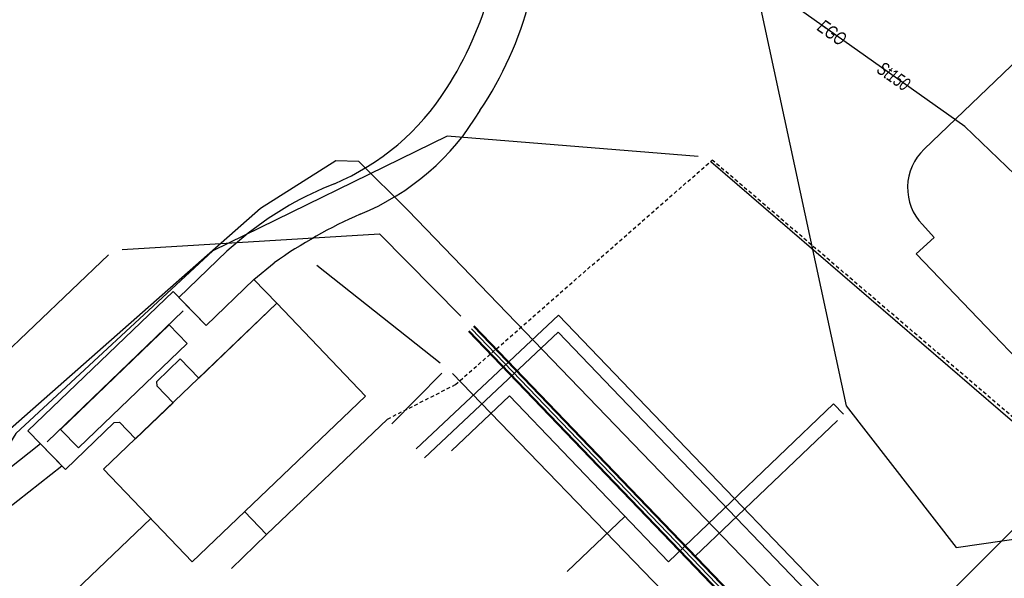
# Model space of a CAD drawing. Header units: metres. Extents: x 2695563 to 2696938, y 1260544 to 1262032.
# Tile 52 of 256: x 2695763 to 2695804, y 1261241 to 1261264. Entities that reach past the tile are written whole.
import ezdxf

# ---------------------------------------------------------------- set-up
doc = ezdxf.new("R2010")
doc.units = ezdxf.units.M
doc.linetypes.add('AUSGEZOGEN', pattern=[0])
doc.linetypes.add('STRICHLINIE2_S3', pattern=[0.25, 0.15, -0.1])
for name, color, linetype in [('AW_LK_Haltung', 24, 'AUSGEZOGEN'), ('EW_LK_Bauwerk_FL_Linie_Punkt', 1, 'AUSGEZOGEN'), ('EW_LK_Trasseabs', 1, 'AUSGEZOGEN'), ('EW_LK_Trasserand', 1, 'AUSGEZOGEN'), ('FM_LK_SW_TRASSEKANTE', 94, 'AUSGEZOGEN'), ('FW_LK_Leitung', 200, 'AUSGEZOGEN'), ('GA_LK_Leitung', 32, 'AUSGEZOGEN'), ('GA_LK_Leitung_Text', 32, 'AUSGEZOGEN'), ('TV_LK_LEITUNG', 92, 'AUSGEZOGEN'), ('WA_LK_Leitung', 171, 'AUSGEZOGEN')]:
    doc.layers.add(name, color=color, linetype=linetype)
doc.styles.add('ARIAL', font='arial.ttf')
pattern_1 = [(0, (2703955, 1269100), (4050, 4050), [4050, -4050]), (90, (2703955, 1269100), (-4050, 4050), [4050, -4050])]
pattern_2 = [(0, (2708005, 1273150), (6075, 6075), [6075, -6075]), (90, (2708005, 1273150), (-6075, 6075), [6075, -6075])]

# ---------------------------------------------------------------- blocks, each defined once
blk = doc.blocks.new('COMPLEXOBJECT_1762')
at = {"layer": 'EW_LK_Trasserand', "color": 1, "linetype": 'AUSGEZOGEN', "transparency": 33554687}
blk.add_line((5783.919, 11270.469), (5783.506, 11275.127), dxfattribs=at)
for points in [[(5783.506, 11275.127), (5781.929, 11275.045), (5782.338, 11270.372)], [(5771.845, 11255.863), (5770.966, 11255.127), (5768.98, 11253.212), (5770.104, 11252.046), (5772.085, 11253.956), (5772.925, 11254.644)]]:
    blk.add_lwpolyline(points, dxfattribs=at)
for centre, radius, start, end in [((5767.806, 11269.717), 14.546, 327.2033, 2.5798), ((5768.816, 11269.33), 15.145, 326.3153, 4.3129), ((5771.475, 11267.235), 10.119, 292.8631, 327.7682), ((5772.561, 11266.171), 10.293, 292.3592, 329.3909), ((5780.543, 11244.859), 14.027, 111.4837, 128.3243), ((5784.341, 11238.599), 19.691, 113.5415, 125.4326)]:
    blk.add_arc(centre, radius, start, end, dxfattribs=at)
blk = doc.blocks.new('COMPLEXOBJECT_2576')
at = {"layer": 'EW_LK_Trasseabs', "color": 1, "linetype": 'AUSGEZOGEN', "transparency": 33554687}
blk.add_line((5799.76, 11259.337), (5805.027, 11264.388), dxfattribs=at)
blk.add_lwpolyline([(5805.263, 11245.126), (5806.8, 11247.33), (5799.44, 11255.01), (5800.18, 11255.69), (5799.691, 11256.222)], dxfattribs=at)
blk.add_arc((5801.278, 11257.745), 2.2, 133.6453, 223.8168, dxfattribs=at)

msp = doc.modelspace()

# ---------------------------------------------------------------- hatches: boundary and pattern name
at = {"layer": 'EW_LK_Bauwerk_FL_Linie_Punkt', "lineweight": 18, "transparency": 33554687}
h = msp.add_hatch(dxfattribs=at)
h.set_pattern_fill('MUSTER', color=1, scale=4050, style=0, pattern_type=2)
h.set_pattern_definition(pattern_1)
h.paths.add_polyline_path([(2695770.01, 1261250.481), (2695770.777, 1261249.685), (2695773.998, 1261252.781), (2695773.055, 1261253.766), (2695771.074, 1261251.856), (2695769.721, 1261253.26), (2695763.715, 1261247.516), (2695765.267, 1261245.906), (2695767.278, 1261247.847), (2695767.499, 1261247.864), (2695768.159, 1261247.185), (2695769.711, 1261248.673), (2695769.058, 1261249.351), (2695769.048, 1261249.554)], flags=0)
h = msp.add_hatch(dxfattribs=at)
h.set_pattern_fill('MUSTER', color=1, scale=4050, style=0, pattern_type=2)
h.set_pattern_definition(pattern_1)
h.paths.add_polyline_path([(2695777.666, 1261248.946), (2695773.998, 1261252.781), (2695766.843, 1261245.925), (2695770.496, 1261242.099)], flags=0)
at = {"layer": 'EW_LK_Trasserand', "lineweight": 18, "transparency": 33554687}
h = msp.add_hatch(dxfattribs=at)
h.set_pattern_fill('MUSTER', color=1, scale=6075, style=0, pattern_type=2)
h.set_pattern_definition(pattern_2)
h.paths.add_polyline_path([(2695784.476, 1261274.937), (2695782.899, 1261274.855), (2695783.308, 1261270.182), (2695783.318, 1261269.892), (2695783.323, 1261269.603), (2695783.321, 1261269.313), (2695783.314, 1261269.023), (2695783.301, 1261268.734), (2695783.282, 1261268.445), (2695783.258, 1261268.156), (2695783.228, 1261267.868), (2695783.192, 1261267.581), (2695783.15, 1261267.294), (2695783.103, 1261267.008), (2695783.05, 1261266.723), (2695782.991, 1261266.439), (2695782.927, 1261266.157), (2695782.857, 1261265.876), (2695782.781, 1261265.596), (2695782.7, 1261265.318), (2695782.614, 1261265.041), (2695782.522, 1261264.767), (2695782.424, 1261264.494), (2695782.321, 1261264.223), (2695782.213, 1261263.954), (2695782.099, 1261263.688), (2695781.98, 1261263.424), (2695781.856, 1261263.162), (2695781.727, 1261262.903), (2695781.592, 1261262.646), (2695781.453, 1261262.392), (2695781.308, 1261262.141), (2695781.158, 1261261.893), (2695781.004, 1261261.648), (2695780.896, 1261261.481), (2695780.785, 1261261.316), (2695780.671, 1261261.153), (2695780.554, 1261260.993), (2695780.433, 1261260.834), (2695780.31, 1261260.679), (2695780.183, 1261260.525), (2695780.053, 1261260.374), (2695779.921, 1261260.226), (2695779.785, 1261260.081), (2695779.647, 1261259.938), (2695779.506, 1261259.798), (2695779.362, 1261259.66), (2695779.216, 1261259.526), (2695779.067, 1261259.394), (2695778.915, 1261259.265), (2695778.761, 1261259.14), (2695778.605, 1261259.017), (2695778.446, 1261258.898), (2695778.284, 1261258.781), (2695778.121, 1261258.668), (2695777.955, 1261258.558), (2695777.787, 1261258.452), (2695777.617, 1261258.348), (2695777.446, 1261258.248), (2695777.272, 1261258.152), (2695777.096, 1261258.059), (2695776.919, 1261257.969), (2695776.739, 1261257.883), (2695776.558, 1261257.8), (2695776.376, 1261257.721), (2695776.252, 1261257.672), (2695776.129, 1261257.621), (2695776.007, 1261257.57), (2695775.885, 1261257.517), (2695775.763, 1261257.463), (2695775.642, 1261257.408), (2695775.522, 1261257.352), (2695775.402, 1261257.294), (2695775.282, 1261257.236), (2695775.163, 1261257.176), (2695775.045, 1261257.115), (2695774.927, 1261257.053), (2695774.81, 1261256.99), (2695774.694, 1261256.926), (2695774.578, 1261256.861), (2695774.463, 1261256.795), (2695774.348, 1261256.727), (2695774.234, 1261256.659), (2695774.121, 1261256.589), (2695774.008, 1261256.519), (2695773.896, 1261256.447), (2695773.785, 1261256.374), (2695773.674, 1261256.3), (2695773.564, 1261256.226), (2695773.455, 1261256.15), (2695773.346, 1261256.073), (2695773.238, 1261255.995), (2695773.131, 1261255.916), (2695773.025, 1261255.836), (2695772.92, 1261255.755), (2695772.815, 1261255.673), (2695771.936, 1261254.937), (2695769.95, 1261253.022), (2695771.074, 1261251.856), (2695773.055, 1261253.766), (2695773.895, 1261254.454), (2695774.003, 1261254.53), (2695774.111, 1261254.605), (2695774.22, 1261254.68), (2695774.329, 1261254.754), (2695774.438, 1261254.827), (2695774.549, 1261254.9), (2695774.659, 1261254.971), (2695774.77, 1261255.042), (2695774.882, 1261255.112), (2695774.994, 1261255.182), (2695775.106, 1261255.25), (2695775.219, 1261255.318), (2695775.333, 1261255.386), (2695775.447, 1261255.452), (2695775.561, 1261255.518), (2695775.676, 1261255.583), (2695775.791, 1261255.647), (2695775.907, 1261255.71), (2695776.023, 1261255.773), (2695776.139, 1261255.834), (2695776.256, 1261255.895), (2695776.373, 1261255.956), (2695776.491, 1261256.015), (2695776.609, 1261256.074), (2695776.727, 1261256.132), (2695776.846, 1261256.189), (2695776.965, 1261256.245), (2695777.085, 1261256.3), (2695777.205, 1261256.355), (2695777.325, 1261256.409), (2695777.446, 1261256.462), (2695777.644, 1261256.546), (2695777.839, 1261256.633), (2695778.033, 1261256.725), (2695778.225, 1261256.821), (2695778.415, 1261256.921), (2695778.603, 1261257.025), (2695778.789, 1261257.133), (2695778.972, 1261257.244), (2695779.153, 1261257.359), (2695779.331, 1261257.479), (2695779.507, 1261257.601), (2695779.681, 1261257.728), (2695779.852, 1261257.858), (2695780.02, 1261257.991), (2695780.185, 1261258.128), (2695780.347, 1261258.269), (2695780.506, 1261258.413), (2695780.662, 1261258.56), (2695780.816, 1261258.71), (2695780.966, 1261258.863), (2695781.112, 1261259.02), (2695781.256, 1261259.18), (2695781.396, 1261259.342), (2695781.533, 1261259.507), (2695781.666, 1261259.676), (2695781.796, 1261259.847), (2695781.922, 1261260.02), (2695782.044, 1261260.197), (2695782.163, 1261260.375), (2695782.278, 1261260.556), (2695782.389, 1261260.74), (2695782.566, 1261261.012), (2695782.737, 1261261.287), (2695782.902, 1261261.566), (2695783.061, 1261261.848), (2695783.214, 1261262.133), (2695783.361, 1261262.422), (2695783.501, 1261262.714), (2695783.635, 1261263.009), (2695783.763, 1261263.307), (2695783.885, 1261263.607), (2695784, 1261263.91), (2695784.109, 1261264.215), (2695784.211, 1261264.523), (2695784.306, 1261264.832), (2695784.395, 1261265.144), (2695784.477, 1261265.457), (2695784.553, 1261265.772), (2695784.621, 1261266.089), (2695784.683, 1261266.407), (2695784.738, 1261266.726), (2695784.787, 1261267.047), (2695784.828, 1261267.368), (2695784.862, 1261267.69), (2695784.89, 1261268.013), (2695784.911, 1261268.336), (2695784.924, 1261268.66), (2695784.931, 1261268.984), (2695784.931, 1261269.308), (2695784.924, 1261269.632), (2695784.91, 1261269.956), (2695784.889, 1261270.279)], flags=0)
h = msp.add_hatch(dxfattribs=at)
h.set_pattern_fill('MUSTER', color=1, scale=6075, style=0, pattern_type=2)
h.set_pattern_definition(pattern_2)
h.paths.add_polyline_path([(2695695.437, 1261179.679), (2695696.685, 1261180.875), (2695705.571, 1261189.389), (2695708.356, 1261192.058), (2695714.159, 1261197.618), (2695719.906, 1261203.125), (2695729.455, 1261212.275), (2695736.581, 1261219.103), (2695743.425, 1261225.66), (2695748.209, 1261230.245), (2695755.188, 1261236.932), (2695762.848, 1261244.272), (2695765.121, 1261246.058), (2695764.238, 1261246.974), (2695762.02, 1261245.224), (2695754.89, 1261238.391), (2695748.06, 1261231.847), (2695743.437, 1261227.417), (2695735.73, 1261220.033), (2695729.011, 1261213.594), (2695719.475, 1261204.457), (2695712.338, 1261197.618), (2695707.528, 1261193.01), (2695704.672, 1261190.273), (2695695.99, 1261181.954), (2695694.405, 1261180.73)], flags=0)

# ---------------------------------------------------------------- linework, layer by layer
at = {"layer": 'AW_LK_Haltung', "color": 24, "linetype": 'AUSGEZOGEN', "transparency": 33554687}
for p, q in [((2695722.461, 1261212.166), (2695767.05, 1261254.788)), ((2695775.655, 1261254.352), (2695780.738, 1261250.322)), ((2695778.743, 1261247.805), (2695780.809, 1261249.896)), ((2695781.249, 1261249.883), (2695826.264, 1261203.3)), ((2695797.15, 1261247.938), (2695791.267, 1261242.314)), ((2695806.926, 1261245.964), (2695797.184, 1261236.211)), ((2695785.988, 1261241.694), (2695788.373, 1261243.975))]:
    msp.add_line(p, q, dxfattribs=at)
at = {"layer": 'AW_LK_Haltung', "linetype": 'AUSGEZOGEN', "transparency": 33554687}
for p, q in [((2695781.911, 1261251.611), (2695823.482, 1261208.361)), ((2695781.925, 1261251.625), (2695823.496, 1261208.375)), ((2695781.939, 1261251.639), (2695823.51, 1261208.389)), ((2695782.127, 1261251.819), (2695823.698, 1261208.569)), ((2695782.141, 1261251.833), (2695823.712, 1261208.583)), ((2695782.155, 1261251.847), (2695823.726, 1261208.597))]:
    msp.add_line(p, q, dxfattribs=at)
at = {"layer": 'AW_LK_Haltung', "color": 255, "transparency": 33554687}
msp.add_line((2695782.033, 1261251.729), (2695823.604, 1261208.479), dxfattribs=at)
at = {"layer": 'AW_LK_Haltung', "color": 24, "linetype": 'AUSGEZOGEN', "transparency": 33554687}
for points in [[(2695767.618, 1261254.999), (2695778.237, 1261255.652), (2695781.604, 1261252.252)], [(2695781.218, 1261246.68), (2695783.603, 1261248.961), (2695790.173, 1261242.102), (2695796.996, 1261248.629), (2695797.401, 1261248.201)]]:
    msp.add_lwpolyline(points, dxfattribs=at)
at = {"layer": 'EW_LK_Bauwerk_FL_Linie_Punkt', "color": 1, "linetype": 'AUSGEZOGEN', "transparency": 33554687}
msp.add_line((2695764.51, 1261247.052), (2695770.131, 1261252.474), dxfattribs=at)
for points in [[(2695770.01, 1261250.481), (2695770.777, 1261249.685), (2695773.998, 1261252.781), (2695773.055, 1261253.766), (2695771.074, 1261251.856), (2695769.721, 1261253.26), (2695763.715, 1261247.516), (2695765.267, 1261245.906), (2695767.278, 1261247.847), (2695767.499, 1261247.864), (2695768.159, 1261247.185), (2695769.711, 1261248.673), (2695769.058, 1261249.351), (2695769.048, 1261249.554), (2695770.01, 1261250.481)], [(2695777.666, 1261248.946), (2695773.998, 1261252.781), (2695766.843, 1261245.925), (2695770.496, 1261242.099), (2695777.666, 1261248.946)], [(2695765.808, 1261246.801), (2695765.065, 1261247.571), (2695769.553, 1261251.895), (2695770.295, 1261251.121), (2695765.808, 1261246.801)]]:
    msp.add_lwpolyline(points, close=True, dxfattribs=at)
at = {"layer": 'EW_LK_Trasseabs', "color": 1, "linetype": 'STRICHLINIE2_S3', "transparency": 33554687}
for p, q in [((2695781.376, 1261249.42), (2695791.981, 1261258.7)), ((2695806.899, 1261245.93), (2695791.981, 1261258.7)), ((2695778.574, 1261247.997), (2695781.376, 1261249.42))]:
    msp.add_line(p, q, dxfattribs=at)
at = {"layer": 'EW_LK_Trasseabs', "color": 1, "linetype": 'AUSGEZOGEN', "transparency": 33554687}
for p, q in [((2695773.579, 1261243.22), (2695778.574, 1261247.997)), ((2695773.579, 1261243.22), (2695772.668, 1261244.173)), ((2695772.123, 1261241.828), (2695773.579, 1261243.22))]:
    msp.add_line(p, q, dxfattribs=at)
msp.add_lwpolyline([(2695754.677, 1261215.163), (2695772.685, 1261232.396), (2695765.063, 1261240.319), (2695768.79, 1261243.886)], dxfattribs=at)
at = {"layer": 'EW_LK_Trasserand', "color": 1, "linetype": 'AUSGEZOGEN', "transparency": 33554687}
msp.add_lwpolyline([(2695762.848, 1261244.272), (2695765.121, 1261246.058), (2695764.238, 1261246.974), (2695762.02, 1261245.224)], dxfattribs=at)
at = {"layer": 'FM_LK_SW_TRASSEKANTE', "color": 94, "linetype": 'AUSGEZOGEN', "transparency": 33554687}
msp.add_line((2695806.647, 1261245.935), (2695791.922, 1261258.622), dxfattribs=at)
msp.add_lwpolyline([(2695791.396, 1261258.842), (2695781.03, 1261259.68), (2695771.357, 1261254.949), (2695763.222, 1261247.394), (2695760.485, 1261242.955), (2695744.924, 1261227.975), (2695745.55, 1261225.523), (2695748.837, 1261221.747)], dxfattribs=at)
at = {"layer": 'FW_LK_Leitung', "color": 200, "linetype": 'AUSGEZOGEN', "transparency": 33554687}
for points in [[(2695779.757, 1261246.76), (2695785.636, 1261252.292), (2695801.774, 1261235.462), (2695831.2, 1261204.746), (2695816.165, 1261190.697), (2695816.504, 1261179.607), (2695816.026, 1261159.258)], [(2695780.103, 1261246.399), (2695785.617, 1261251.589), (2695801.305, 1261235.228), (2695830.489, 1261204.766), (2695815.658, 1261190.908), (2695816.004, 1261179.605), (2695815.519, 1261158.906)]]:
    msp.add_lwpolyline(points, dxfattribs=at)
at = {"layer": 'GA_LK_Leitung', "color": 32, "linetype": 'AUSGEZOGEN', "transparency": 33554687}
msp.add_lwpolyline([(2695808.593, 1261253.811), (2695804.476, 1261258.104), (2695802.42, 1261260.08), (2695795.528, 1261264.958), (2695791.381, 1261267.856), (2695785.639, 1261269.309), (2695779.105, 1261268.73), (2695771.116, 1261268.023), (2695767.734, 1261268.21), (2695762.63, 1261268.457), (2695746.772, 1261269.946), (2695721.533, 1261272.606)], dxfattribs=at)
at = {"layer": 'TV_LK_LEITUNG', "color": 92, "linetype": 'AUSGEZOGEN', "transparency": 33554687}
msp.add_lwpolyline([(2695806.226, 1261284.67), (2695799.709, 1261281.351), (2695791.15, 1261278.115), (2695797.508, 1261248.543), (2695802.057, 1261242.684), (2695811.091, 1261244)], dxfattribs=at)
at = {"layer": 'WA_LK_Leitung', "color": 7, "linetype": 'AUSGEZOGEN', "transparency": 33554687}
msp.add_lwpolyline([(2695740.921, 1261153.122), (2695743.524, 1261150.588), (2695751.937, 1261141.91), (2695754.06, 1261139.72), (2695758.981, 1261144.46), (2695765.316, 1261150.563), (2695775.562, 1261160.425), (2695782.787, 1261167.378), (2695791.516, 1261175.733), (2695800.176, 1261184.009), (2695805.418, 1261189.018), (2695817.648, 1261200.757), (2695819.235, 1261202.255), (2695819.781, 1261202.77), (2695825.707, 1261208.454), (2695800.263, 1261234.988), (2695779.404, 1261256.624), (2695777.387, 1261258.64), (2695776.43, 1261258.663), (2695773.323, 1261256.692), (2695762.522, 1261247.181), (2695762.048, 1261246.733), (2695761.383, 1261245.157), (2695753.92, 1261238.02)], dxfattribs=at)

# ---------------------------------------------------------------- block references
at = {"layer": 'EW_LK_Trasseabs', "color": 1, "linetype": 'AUSGEZOGEN', "lineweight": -3, "transparency": 33554687}
msp.add_blockref('COMPLEXOBJECT_2576', (2690000.97, 1249999.81), dxfattribs=at)
at = {"layer": 'EW_LK_Trasserand', "color": 1, "linetype": 'AUSGEZOGEN', "lineweight": -3, "transparency": 33554687}
msp.add_blockref('COMPLEXOBJECT_1762', (2690000.97, 1249999.81), dxfattribs=at)

# ---------------------------------------------------------------- texts
at = {"layer": 'GA_LK_Leitung_Text', "color": 32, "transparency": 33554687, "char_height": 0.55825, "attachment_point": 5, "rotation": 324.7101, "style": 'ARIAL'}
for s, insert, width in [('\\A1;{\\fArial|i1|b0;\\H0.558250;\\W0.700000;\\C32;EGO}\\P', (2695796.927, 1261263.961), 1.40566), ('\\A1;{\\fArial|i1|b0;\\H0.558250;\\W0.700000;\\C32;St150}\\P', (2695799.473, 1261262.159), 1.62445)]:
    msp.add_mtext(s, dxfattribs=dict(at, insert=insert, width=width))

doc.saveas('drawing.dxf')
